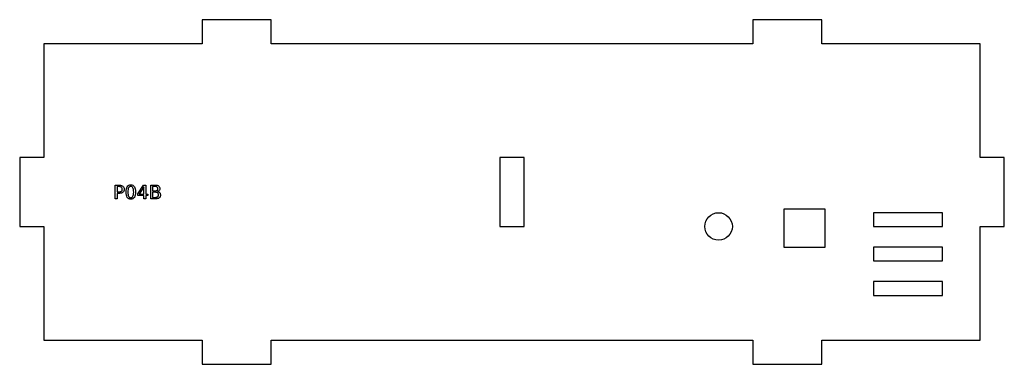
# Model space of a CAD drawing. Header units: millimetres. Extents: x 0 to 286, y 0 to 100.
import ezdxf

# ---------------------------------------------------------------- set-up
doc = ezdxf.new("R2010")
doc.units = ezdxf.units.MM
doc.layers.add('CUT', color=1, linetype='Continuous')
doc.layers.add('LABELS', color=3, linetype='Continuous')

msp = doc.modelspace()

# ---------------------------------------------------------------- linework, layer by layer
at = {"layer": 'CUT'}
for points in [[(7, 7), (53, 7), (53, 0), (73, 0), (73, 7), (213, 7), (213, 0), (233, 0), (233, 7), (279, 7), (279, 40), (286, 40), (286, 60), (279, 60), (279, 93), (233, 93), (233, 100), (213, 100), (213, 93), (73, 93), (73, 100), (53, 100), (53, 93), (7, 93), (7, 60), (0, 60), (0, 40), (7, 40)], [(139.5, 40), (146.5, 40), (146.5, 60), (139.5, 60)], [(222, 34), (234, 34), (234, 45), (222, 45)], [(248, 40), (268, 40), (268, 44), (248, 44)], [(248, 30), (268, 30), (268, 34), (248, 34)], [(248, 20), (268, 20), (268, 24), (248, 24)]]:
    msp.add_lwpolyline(points, close=True, dxfattribs=at)
msp.add_circle((203, 40), 4, dxfattribs=at)
at = {"layer": 'LABELS'}
for points in [[(27.76, 52), (28.98, 52), (29.29, 51.98), (29.57, 51.92), (29.8, 51.83), (29.99, 51.7), (30.15, 51.53), (30.25, 51.32), (30.32, 51.08), (30.34, 50.81), (30.32, 50.53), (30.25, 50.29), (30.15, 50.08), (29.99, 49.91), (29.8, 49.78), (29.57, 49.68), (29.29, 49.63), (28.98, 49.61), (28.3, 49.61), (28.3, 48), (27.76, 48), (27.76, 52)], [(28.3, 51.56), (28.3, 50.05), (28.98, 50.05), (29.16, 50.06), (29.31, 50.1), (29.45, 50.16), (29.56, 50.25), (29.65, 50.36), (29.72, 50.48), (29.76, 50.63), (29.77, 50.81), (29.76, 50.97), (29.72, 51.12), (29.65, 51.25), (29.56, 51.36), (29.45, 51.45), (29.31, 51.51), (29.16, 51.54), (28.98, 51.56), (28.3, 51.56)], [(32.27, 52.07), (32.59, 52.04), (32.86, 51.94), (33.1, 51.77), (33.3, 51.54), (33.45, 51.24), (33.56, 50.89), (33.63, 50.47), (33.65, 50), (33.63, 49.52), (33.56, 49.11), (33.45, 48.75), (33.3, 48.45), (33.1, 48.22), (32.86, 48.06), (32.59, 47.96), (32.27, 47.92), (31.95, 47.96), (31.68, 48.06), (31.44, 48.22), (31.24, 48.45), (31.09, 48.75), (30.98, 49.11), (30.91, 49.52), (30.89, 50), (30.91, 50.47), (30.98, 50.89), (31.09, 51.24), (31.24, 51.54), (31.44, 51.77), (31.68, 51.94), (31.95, 52.04), (32.27, 52.07)], [(32.27, 51.64), (32.07, 51.62), (31.9, 51.54), (31.76, 51.41), (31.64, 51.23), (31.55, 51), (31.48, 50.72), (31.45, 50.38), (31.43, 50), (31.45, 49.61), (31.48, 49.28), (31.55, 48.99), (31.64, 48.76), (31.76, 48.58), (31.9, 48.45), (32.07, 48.38), (32.27, 48.35), (32.47, 48.38), (32.64, 48.45), (32.78, 48.58), (32.9, 48.76), (32.99, 48.99), (33.06, 49.28), (33.1, 49.61), (33.11, 50), (33.1, 50.38), (33.06, 50.72), (32.99, 51), (32.9, 51.23), (32.78, 51.41), (32.64, 51.54), (32.47, 51.62), (32.27, 51.64)], [(35.95, 52), (36.63, 52), (36.63, 49.39), (37.2, 49.39), (37.2, 48.94), (36.63, 48.94), (36.63, 48), (36.09, 48), (36.09, 48.94), (34.29, 48.94), (34.29, 49.47), (35.95, 52)], [(36.09, 51.53), (34.72, 49.39), (36.09, 49.39), (36.09, 51.53)], [(38.05, 52), (39.43, 52), (39.72, 51.98), (39.98, 51.94), (40.2, 51.86), (40.38, 51.74), (40.53, 51.6), (40.63, 51.43), (40.7, 51.23), (40.72, 51.01), (40.71, 50.84), (40.67, 50.68), (40.62, 50.55), (40.55, 50.43), (40.45, 50.33), (40.33, 50.25), (40.2, 50.19), (40.04, 50.16), (40.23, 50.1), (40.4, 50.02), (40.54, 49.92), (40.66, 49.8), (40.76, 49.65), (40.83, 49.49), (40.87, 49.32), (40.88, 49.12), (40.86, 48.87), (40.79, 48.65), (40.68, 48.45), (40.52, 48.29), (40.32, 48.16), (40.08, 48.07), (39.8, 48.02), (39.48, 48), (38.05, 48), (38.05, 52)], [(38.59, 51.56), (38.59, 50.35), (39.39, 50.35), (39.57, 50.36), (39.73, 50.39), (39.87, 50.43), (39.98, 50.5), (40.06, 50.58), (40.13, 50.69), (40.16, 50.81), (40.17, 50.95), (40.16, 51.09), (40.13, 51.22), (40.06, 51.32), (39.98, 51.41), (39.87, 51.47), (39.73, 51.52), (39.57, 51.55), (39.39, 51.56), (38.59, 51.56)], [(38.59, 49.91), (38.59, 48.44), (39.46, 48.44), (39.66, 48.46), (39.84, 48.49), (39.98, 48.55), (40.1, 48.63), (40.2, 48.73), (40.26, 48.85), (40.3, 49), (40.31, 49.18), (40.3, 49.35), (40.26, 49.5), (40.2, 49.63), (40.1, 49.73), (39.98, 49.81), (39.84, 49.87), (39.66, 49.9), (39.46, 49.91), (38.59, 49.91)]]:
    msp.add_lwpolyline(points, close=True, dxfattribs=at)

doc.saveas('drawing.dxf')
